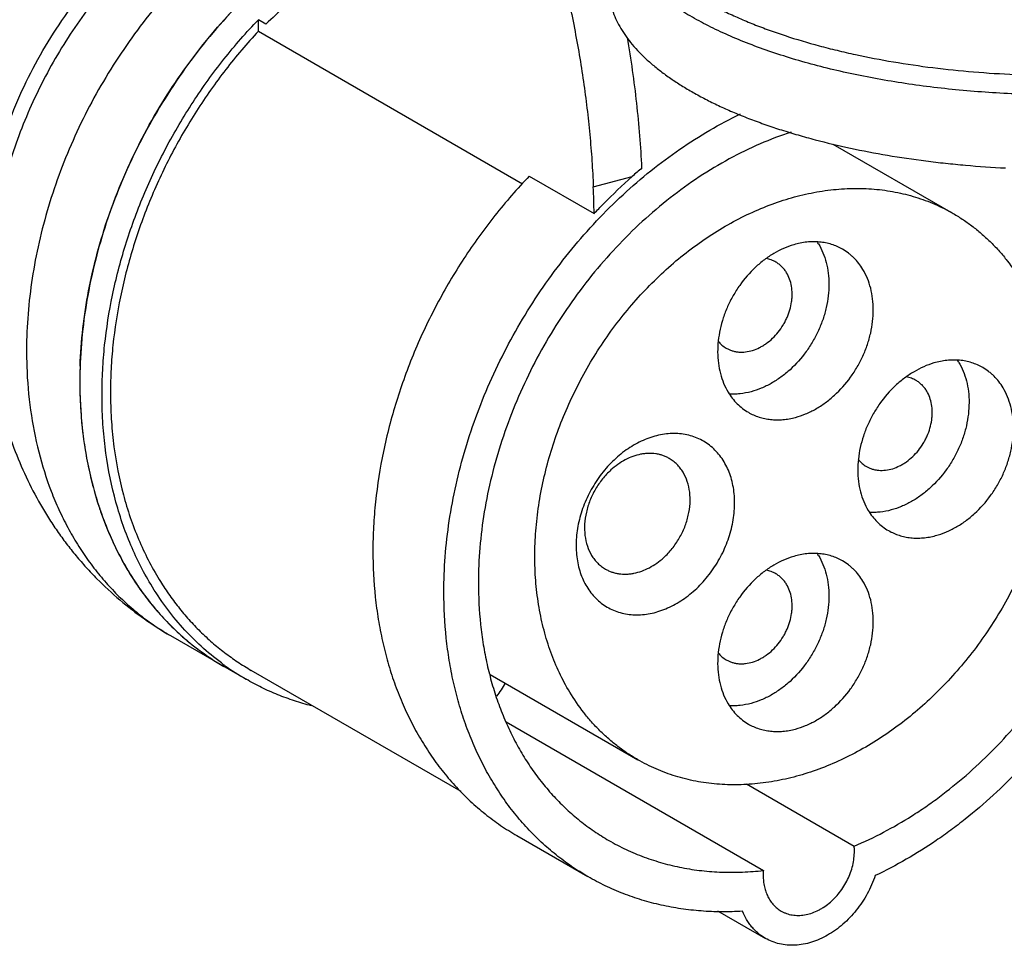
# Model space of a CAD drawing. Header units: millimetres. Extents: x -66 to 77, y 169 to 267.
# Tile 2 of 4: x -17 to 45, y 169 to 228. Entities that reach past the tile are written whole.
import ezdxf

# ---------------------------------------------------------------- set-up
doc = ezdxf.new("R2010")
doc.units = ezdxf.units.MM
doc.header["$LTSCALE"] = 30.734
doc.layers.get('0').update_dxf_attribs({"linetype": 'CONTINUOUS'})

msp = doc.modelspace()

# ---------------------------------------------------------------- linework, layer by layer
at = {"color": 7, "linetype": 'Continuous'}
for p, q in [((-1.965, 227.435), (-1.965, 228.167)), ((-1.487, 227.892), (-1.965, 228.167)), ((-1.965, 227.435), (14.789, 217.758)), ((34.463, 220.281), (42.093, 215.874)), ((15.21, 218.247), (19.319, 215.874)), ((19.271, 217.567), (21.736, 218.228)), ((-7.531, 189.105), (-2.746, 186.341)), ((10.89, 179.216), (-2.421, 186.904)), ((12.725, 186.644), (22.087, 181.236)), ((13.75, 183.629), (30.056, 174.212)), ((28.975, 179.705), (35.813, 175.755)), ((14.429, 176.421), (18.93, 173.821)), ((27.155, 171.657), (30.184, 169.908))]:
    msp.add_line(p, q, dxfattribs=at)
for centre, radius, start, end in [((20.33, 205.131), 31.528, 130.78328, 133.78793), ((44.656, 192.428), 34.51, 130.25829, 131.61742), ((-23.424, 215.526), 42.744, 0.46683, 2.73698), ((30.148, 211.904), 3.972, 31.08169, 33.03042), ((15.692, 205.196), 28.981, 178.01478, 180.0324), ((39.032, 204.403), 3.972, 31.08169, 33.03042), ((14.866, 205.193), 28.155, 180.02697, 182.10376), ((13.684, 205.141), 26.972, 182.08443, 185.55428), ((16.466, 204.528), 27.811, 179.99987, 180.51954), ((12.2, 204.983), 25.48, 185.52538, 190.02841), ((10.734, 204.719), 23.991, 190.01553, 193.73124), ((9.38, 204.375), 22.594, 193.69834, 198.63234), ((8.129, 203.948), 21.271, 198.61989, 202.57433), ((7.028, 203.477), 20.074, 202.53933, 208.00157), ((30.148, 192.139), 3.972, 31.08169, 33.03042), ((6.091, 202.975), 19.011, 207.99226, 212.11355), ((5.316, 202.476), 18.09, 212.07942, 218.22837), ((4.734, 202.016), 17.348, 218.2254, 222.29968), ((4.337, 201.648), 16.806, 222.28175, 229.53897), ((4.05, 201.319), 16.37, 229.55464, 233.05178), ((3.958, 201.195), 16.216, 233.04885, 239.98512), ((5.395, 200.422), 16.265, 233.34934, 234.24824), ((5.355, 200.364), 16.195, 234.24444, 239.9881), ((9.595, 188.151), 4.58, 320.96191, 333.27445), ((32.354, 175.447), 3.473, 359.98462, 5.09412), ((33.766, 173.892), 3.724, 175.08036, 179.9587)]:
    msp.add_arc(centre, radius, start, end, dxfattribs=at)
for points, knots in [([(2.848, 239.745), (2.205, 239.572), (0.93, 239.176), (-0.935, 238.438), (-2.747, 237.56), (-4.498, 236.549), (-6.18, 235.413), (-7.788, 234.158), (-9.313, 232.793), (-10.749, 231.325), (-12.09, 229.762), (-13.33, 228.112), (-14.464, 226.384), (-15.486, 224.587), (-16.391, 222.729), (-17.174, 220.82), (-17.83, 218.869), (-18.356, 216.885), (-18.748, 214.878), (-19.002, 212.857), (-19.115, 210.832), (-19.085, 208.812), (-18.909, 206.808), (-18.585, 204.83), (-18.113, 202.889), (-17.492, 200.997), (-16.723, 199.165), (-15.959, 197.698), (-15.277, 196.568), (-14.731, 195.743), (-14.15, 194.943), (-13.535, 194.17), (-12.888, 193.424), (-11.982, 192.468), (-10.774, 191.35), (-9.211, 190.143), (-8.101, 189.434), (-7.531, 189.105)], [0, 0, 0, 0, 0.030894, 0.061908, 0.093038, 0.124296, 0.155691, 0.18722, 0.218874, 0.25064, 0.2825, 0.314429, 0.3464, 0.378383, 0.410346, 0.442262, 0.474103, 0.505844, 0.537471, 0.568969, 0.600333, 0.631562, 0.662663, 0.693646, 0.724523, 0.755309, 0.78602, 0.816672, 0.831983, 0.847285, 0.862579, 0.877865, 0.893146, 0.908422, 0.938955, 0.969477, 1, 1, 1, 1]), ([(-19, 207.425), (-19.171, 208.155), (-19.365, 209.275), (-19.505, 210.792), (-19.568, 212.359), (-19.496, 214.358), (-19.063, 217.611), (-18.166, 220.845), (-16.853, 223.959), (-15.659, 226.229), (-14.278, 228.39), (-12.223, 231.07), (-10.145, 233.161), (-8.203, 234.705), (-6.901, 235.645), (-5.223, 236.681), (-3.139, 237.692), (-1.704, 238.207), (-0.986, 238.418)], [0, 0, 0, 0, 0.057666, 0.087167, 0.117094, 0.178148, 0.240681, 0.369099, 0.434526, 0.500288, 0.566038, 0.631433, 0.759724, 0.791129, 0.822187, 0.883136, 0.942441, 1, 1, 1, 1]), ([(1.146, 236.973), (0.493, 236.627), (-0.797, 235.874), (-2.659, 234.59), (-4.453, 233.15), (-6.167, 231.563), (-7.787, 229.842), (-9.301, 228), (-10.699, 226.05), (-11.971, 224.006), (-13.106, 221.884), (-14.097, 219.698), (-14.936, 217.465), (-15.617, 215.202), (-16.136, 212.925), (-16.487, 210.651), (-16.669, 208.397), (-16.676, 206.903), (-16.651, 206.164)], [0, 0, 0, 0, 0.059365, 0.119911, 0.181523, 0.244057, 0.30735, 0.371228, 0.435505, 0.499986, 0.56447, 0.628754, 0.69264, 0.75594, 0.818477, 0.880089, 0.940635, 1, 1, 1, 1]), ([(7.931, 236.538), (7.208, 236.277), (6.133, 235.832), (4.736, 235.143), (3.337, 234.377), (1.624, 233.294), (-1.027, 231.304), (-3.476, 228.975), (-5.677, 226.374), (-7.204, 224.281), (-8.585, 222.077), (-10.21, 219.026), (-11.501, 215.825), (-12.423, 212.544), (-12.92, 210.083), (-13.221, 207.633), (-13.29, 206.003), (-13.29, 205.197)], [0, 0, 0, 0, 0.057572, 0.086899, 0.116572, 0.176897, 0.238443, 0.364475, 0.428669, 0.493331, 0.558232, 0.623135, 0.751927, 0.815447, 0.878079, 0.939659, 1, 1, 1, 1]), ([(-13.272, 206.2), (-13.217, 207.797), (-12.937, 210.21), (-12.209, 213.376), (-11.479, 215.755), (-10.574, 218.099), (-9.145, 221.151), (-7.403, 224.052), (-5.381, 226.742), (-3.742, 228.632), (-1.992, 230.381), (-0.145, 231.975), (1.784, 233.402), (3.779, 234.649), (5.825, 235.705), (7.228, 236.285), (7.933, 236.539)], [0, 0, 0, 0, 0.122625, 0.185526, 0.249224, 0.313522, 0.378209, 0.507785, 0.572304, 0.636326, 0.699647, 0.762078, 0.823453, 0.883626, 0.942494, 1, 1, 1, 1]), ([(64.024, 225.244), (63.492, 225.101), (62.404, 224.832), (60.734, 224.48), (59.007, 224.175), (57.231, 223.919), (55.413, 223.713), (53.563, 223.558), (51.688, 223.454), (49.798, 223.402), (47.9, 223.402), (46.004, 223.455), (44.119, 223.559), (42.252, 223.715), (40.414, 223.921), (38.611, 224.178), (36.852, 224.483), (35.146, 224.835), (33.501, 225.233), (31.923, 225.675), (30.42, 226.158), (28.999, 226.681), (27.666, 227.241), (26.428, 227.835), (25.289, 228.462), (24.256, 229.117), (23.333, 229.799), (22.523, 230.504), (21.831, 231.23), (21.26, 231.973), (20.882, 232.614), (20.647, 233.13), (20.505, 233.514), (20.395, 233.899), (20.317, 234.286), (20.271, 234.673), (20.263, 234.931), (20.264, 235.06)], [0, 0, 0, 0, 0.034221, 0.069563, 0.105882, 0.143046, 0.180928, 0.219387, 0.258276, 0.297446, 0.336748, 0.37603, 0.415142, 0.453934, 0.492258, 0.52997, 0.56693, 0.603004, 0.638066, 0.671993, 0.704679, 0.736024, 0.765943, 0.794365, 0.821241, 0.846538, 0.870254, 0.892416, 0.91309, 0.932385, 0.950467, 0.959126, 0.96757, 0.975838, 0.98397, 0.992009, 1, 1, 1, 1]), ([(17.324, 231.034), (17.599, 229.909), (18.095, 227.656), (18.671, 224.267), (19.008, 221.451), (19.188, 219.221), (19.249, 218.117), (19.271, 217.567)], [0, 0, 0, 0, 0.25492, 0.507585, 0.756436, 0.878991, 1, 1, 1, 1]), ([(20.225, 230.336), (20.223, 230.161), (20.241, 229.809), (20.326, 229.283), (20.471, 228.759), (20.676, 228.238), (20.939, 227.722), (21.26, 227.211), (21.638, 226.706), (22.072, 226.209), (22.561, 225.72), (23.105, 225.241), (23.701, 224.772), (24.35, 224.314), (25.049, 223.868), (25.797, 223.436), (26.592, 223.017), (27.433, 222.613), (28.318, 222.226), (29.245, 221.854), (30.213, 221.5), (31.218, 221.165), (32.26, 220.848), (33.709, 220.447), (35.596, 219.999), (37.943, 219.552), (39.959, 219.255), (41.609, 219.061), (43.292, 218.896), (44.563, 218.808), (45.414, 218.766)], [0, 0, 0, 0, 0.017709, 0.035611, 0.053884, 0.072697, 0.092198, 0.112516, 0.133757, 0.156007, 0.179335, 0.203788, 0.229403, 0.256199, 0.284184, 0.313358, 0.343709, 0.375217, 0.407855, 0.441593, 0.476389, 0.5122, 0.548979, 0.586671, 0.664564, 0.745392, 0.828624, 0.870972, 0.913707, 1, 1, 1, 1]), ([(26.006, 229.539), (26.264, 229.387), (26.799, 229.088), (27.635, 228.665), (28.52, 228.258), (29.452, 227.869), (30.428, 227.499), (31.805, 227.024), (33.242, 226.598), (34.73, 226.218), (36.295, 225.859), (38.319, 225.472), (40.819, 225.107), (43.389, 224.842), (46.005, 224.679), (48.643, 224.618), (51.277, 224.662), (53.883, 224.81), (56.436, 225.059), (58.912, 225.408), (60.912, 225.784), (62.454, 226.133), (63.204, 226.323), (63.573, 226.422)], [0, 0, 0, 0, 0.023381, 0.04774, 0.073057, 0.099304, 0.12645, 0.154459, 0.212887, 0.243218, 0.274222, 0.338026, 0.403833, 0.471144, 0.539435, 0.608169, 0.676803, 0.744796, 0.811612, 0.876736, 0.939695, 0.970213, 1, 1, 1, 1]), ([(-11.882, 204.384), (-11.882, 204.904), (-11.853, 205.951), (-11.685, 208.064), (-11.263, 210.73), (-10.436, 213.906), (-9.297, 217.033), (-7.863, 220.068), (-6.155, 222.967), (-4.518, 225.239), (-3.094, 226.951), (-2.347, 227.769), (-1.965, 228.167)], [0, 0, 0, 0, 0.059111, 0.119058, 0.241077, 0.365537, 0.491803, 0.619148, 0.746802, 0.874002, 0.937216, 1, 1, 1, 1]), ([(-1.965, 227.435), (-2.327, 227.047), (-3.036, 226.252), (-4.385, 224.591), (-5.623, 222.833), (-6.742, 220.994), (-7.519, 219.577), (-8.23, 218.128), (-9.086, 216.167), (-9.98, 213.667), (-10.761, 210.618), (-11.159, 208.06), (-11.318, 206.032), (-11.345, 205.027), (-11.345, 204.528)], [0, 0, 0, 0, 0.062897, 0.126195, 0.253483, 0.317325, 0.381171, 0.444924, 0.508489, 0.634664, 0.759028, 0.880973, 0.940897, 1, 1, 1, 1]), ([(22.354, 218.764), (22.322, 219.445), (22.235, 220.814), (22.037, 222.877), (21.773, 224.957), (21.553, 226.345), (21.432, 227.04)], [0, 0, 0, 0, 0.24522, 0.494055, 0.745828, 1, 1, 1, 1]), ([(9.794, 191.865), (9.794, 192.613), (9.853, 194.125), (10.113, 196.399), (10.543, 198.685), (11.139, 200.967), (11.897, 203.226), (12.811, 205.448), (13.876, 207.614), (15.081, 209.709), (16.42, 211.718), (17.881, 213.625), (19.455, 215.417), (21.129, 217.079), (22.891, 218.601), (24.727, 219.97), (26.625, 221.176), (27.937, 221.873), (28.598, 222.19)], [0, 0, 0, 0, 0.05993, 0.12102, 0.1831, 0.246037, 0.309662, 0.37379, 0.438224, 0.502765, 0.567209, 0.631356, 0.695008, 0.757983, 0.820109, 0.881235, 0.941232, 1, 1, 1, 1]), ([(31.82, 221.041), (31.15, 220.822), (29.814, 220.312), (27.865, 219.357), (25.962, 218.212), (23.488, 216.43), (21.199, 214.323), (19.139, 211.954), (17.706, 210.041), (16.41, 208.02), (14.883, 205.215), (13.669, 202.266), (12.8, 199.238), (12.332, 196.965), (12.049, 194.702), (11.984, 193.196), (11.984, 192.452)], [0, 0, 0, 0, 0.05723, 0.115921, 0.176007, 0.237374, 0.363234, 0.427433, 0.492152, 0.557154, 0.622192, 0.751311, 0.815004, 0.877802, 0.939535, 1, 1, 1, 1]), ([(15.21, 218.247), (14.828, 217.849), (14.081, 217.031), (12.657, 215.319), (11.02, 213.047), (9.312, 210.148), (7.878, 207.113), (6.739, 203.986), (5.912, 200.81), (5.49, 198.144), (5.322, 196.031), (5.293, 194.984), (5.293, 194.464)], [0, 0, 0, 0, 0.062784, 0.125998, 0.253198, 0.380852, 0.508197, 0.634463, 0.758923, 0.880942, 0.940889, 1, 1, 1, 1]), ([(19.319, 215.874), (19.514, 216.08), (20.296, 216.889), (21.109, 217.667), (21.736, 218.228)], [0, 0, 0, 0, 0.252496, 1, 1, 1, 1]), ([(17.776, 185.525), (17.537, 185.921), (17.095, 186.747), (16.55, 188.059), (16.12, 189.448), (15.807, 190.903), (15.614, 192.414), (15.541, 193.97), (15.591, 195.559), (15.819, 197.722), (16.289, 199.888), (16.98, 202.014), (17.613, 203.594), (18.352, 205.136), (19.191, 206.631), (20.125, 208.066), (21.147, 209.431), (22.249, 210.717), (23.803, 212.302), (25.895, 214.038), (28.178, 215.427), (30.062, 216.282), (31.476, 216.787), (32.895, 217.158), (34.308, 217.393), (35.706, 217.489), (37.078, 217.446), (38.195, 217.293), (39.064, 217.101), (39.911, 216.865), (40.733, 216.56), (41.522, 216.19), (41.905, 215.983), (42.093, 215.874)], [0, 0, 0, 0, 0.028077, 0.056801, 0.086199, 0.116304, 0.147125, 0.178644, 0.210826, 0.243621, 0.310732, 0.344921, 0.379392, 0.414043, 0.448769, 0.48346, 0.51801, 0.552314, 0.586274, 0.652761, 0.716898, 0.747978, 0.778349, 0.808006, 0.836969, 0.865278, 0.892998, 0.920214, 0.933671, 0.947043, 0.973586, 0.986802, 1, 1, 1, 1]), ([(42.093, 215.874), (42.311, 215.748), (42.739, 215.482), (43.354, 215.041), (43.941, 214.56), (44.499, 214.039), (45.027, 213.479), (45.691, 212.681), (46.134, 212.034), (46.405, 211.586)], [0, 0, 0, 0, 0.122798, 0.245811, 0.369257, 0.493358, 0.61833, 0.744367, 1, 1, 1, 1]), ([(31.981, 213.898), (31.541, 213.769), (31.006, 213.529), (30.414, 213.157), (30.015, 212.873), (29.344, 212.308), (28.676, 211.536), (28.127, 210.673), (27.778, 209.985), (27.501, 209.271), (27.301, 208.542), (27.18, 207.812), (27.141, 207.092), (27.184, 206.394), (27.31, 205.73), (27.516, 205.11), (27.708, 204.727), (27.816, 204.547)], [0, 0, 0, 0, 0.119212, 0.150322, 0.181874, 0.246156, 0.378054, 0.444974, 0.511866, 0.57826, 0.643707, 0.70781, 0.770233, 0.830727, 0.889161, 0.945562, 1, 1, 1, 1]), ([(33.549, 213.955), (33.658, 213.773), (33.852, 213.386), (34.059, 212.759), (34.184, 212.086), (34.224, 211.379), (34.181, 210.651), (34.054, 209.913), (33.846, 209.178), (33.56, 208.458), (33.202, 207.765), (32.638, 206.899), (31.955, 206.128), (31.27, 205.567), (30.865, 205.289), (30.456, 205.041), (29.932, 204.783), (29.494, 204.633), (29.275, 204.574)], [0, 0, 0, 0, 0.054481, 0.11095, 0.169476, 0.230082, 0.292631, 0.356862, 0.422429, 0.48892, 0.555876, 0.622814, 0.754573, 0.818695, 0.850145, 0.881138, 0.941635, 1, 1, 1, 1]), ([(35.077, 213.609), (34.967, 213.673), (34.739, 213.788), (34.379, 213.923), (34.002, 214.019), (33.613, 214.075), (33.212, 214.092), (32.804, 214.068), (32.391, 214.005), (32.118, 213.938), (31.981, 213.898)], [0, 0, 0, 0, 0.119329, 0.239272, 0.360408, 0.483262, 0.608307, 0.735962, 0.866513, 1, 1, 1, 1]), ([(36.364, 212.329), (36.284, 212.463), (36.108, 212.719), (35.852, 213.009), (35.629, 213.217), (35.395, 213.408), (35.207, 213.534), (35.077, 213.609)], [0, 0, 0, 0, 0.255652, 0.50665, 0.630799, 0.754278, 1, 1, 1, 1]), ([(30.85, 212.792), (30.803, 212.819), (30.706, 212.87), (30.502, 212.953), (30.34, 212.995), (30.231, 213.014)], [0, 0, 0, 0, 0.248006, 0.49688, 1, 1, 1, 1]), ([(31.53, 212.116), (31.487, 212.187), (31.394, 212.322), (31.233, 212.505), (31.052, 212.663), (30.919, 212.752), (30.85, 212.792)], [0, 0, 0, 0, 0.255499, 0.506584, 0.754241, 1, 1, 1, 1]), ([(32.09, 202.948), (32.309, 203.007), (32.747, 203.157), (33.271, 203.415), (33.68, 203.663), (34.085, 203.941), (34.77, 204.502), (35.453, 205.273), (36.017, 206.139), (36.375, 206.832), (36.661, 207.552), (36.869, 208.287), (36.996, 209.025), (37.039, 209.753), (36.999, 210.46), (36.874, 211.133), (36.667, 211.76), (36.474, 212.148), (36.364, 212.329)], [0, 0, 0, 0, 0.058365, 0.118862, 0.149855, 0.181305, 0.245427, 0.377186, 0.444124, 0.51108, 0.577571, 0.643138, 0.707369, 0.769918, 0.830524, 0.88905, 0.945519, 1, 1, 1, 1]), ([(27.7, 207.336), (27.759, 207.302), (27.882, 207.24), (28.076, 207.168), (28.279, 207.118), (28.489, 207.089), (28.705, 207.082), (29.002, 207.102), (29.38, 207.184), (29.746, 207.334), (30.031, 207.492), (30.314, 207.678), (30.649, 207.956), (31.007, 208.347), (31.263, 208.714), (31.439, 209.028), (31.668, 209.506), (31.819, 210.019), (31.874, 210.536), (31.884, 210.866), (31.85, 211.265), (31.734, 211.716), (31.605, 211.99), (31.53, 212.116)], [0, 0, 0, 0, 0.026416, 0.052976, 0.079814, 0.10705, 0.134789, 0.163117, 0.221715, 0.283154, 0.314945, 0.347382, 0.413914, 0.482185, 0.551436, 0.586186, 0.620862, 0.756375, 0.789196, 0.821402, 0.883728, 0.943245, 1, 1, 1, 1]), ([(46.405, 211.586), (46.643, 211.19), (47.085, 210.364), (47.63, 209.052), (48.06, 207.663), (48.373, 206.208), (48.566, 204.697), (48.639, 203.141), (48.589, 201.552), (48.361, 199.388), (47.891, 197.223), (47.2, 195.097), (46.567, 193.517), (45.828, 191.974), (44.989, 190.48), (44.055, 189.045), (43.033, 187.679), (41.932, 186.393), (40.377, 184.809), (38.286, 183.073), (36.002, 181.684), (34.118, 180.828), (32.704, 180.323), (31.285, 179.952), (29.872, 179.718), (28.474, 179.622), (27.102, 179.665), (25.985, 179.818), (25.116, 180.01), (24.269, 180.246), (23.447, 180.55), (22.658, 180.921), (22.275, 181.128), (22.087, 181.237)], [0, 0, 0, 0, 0.028077, 0.056801, 0.086199, 0.116304, 0.147125, 0.178644, 0.210826, 0.243621, 0.310732, 0.344921, 0.379392, 0.414043, 0.448769, 0.48346, 0.51801, 0.552314, 0.586274, 0.652761, 0.716898, 0.747978, 0.778349, 0.808006, 0.836969, 0.865278, 0.892998, 0.920214, 0.933671, 0.947043, 0.973586, 0.986802, 1, 1, 1, 1]), ([(27.186, 207.776), (27.258, 207.688), (27.416, 207.524), (27.602, 207.393), (27.7, 207.336)], [0, 0, 0, 0, 0.503668, 1, 1, 1, 1]), ([(-16.651, 206.164), (-16.618, 205.241), (-16.464, 203.423), (-15.951, 200.776), (-15.291, 198.68), (-14.629, 197.098), (-14.071, 195.969), (-13.451, 194.893), (-12.771, 193.873), (-12.031, 192.912), (-11.235, 192.014), (-10.386, 191.18), (-9.484, 190.414), (-8.534, 189.717), (-7.87, 189.301), (-7.531, 189.105)], [0, 0, 0, 0, 0.137215, 0.270416, 0.399599, 0.462768, 0.525029, 0.58644, 0.647075, 0.707017, 0.76636, 0.825212, 0.883687, 0.941907, 1, 1, 1, 1]), ([(40.866, 206.396), (40.426, 206.268), (39.89, 206.028), (39.298, 205.655), (38.9, 205.372), (38.229, 204.807), (37.561, 204.035), (37.011, 203.172), (36.662, 202.483), (36.386, 201.769), (36.185, 201.041), (36.064, 200.311), (36.025, 199.591), (36.069, 198.893), (36.194, 198.228), (36.4, 197.608), (36.592, 197.225), (36.7, 197.046)], [0, 0, 0, 0, 0.119212, 0.150322, 0.181874, 0.246156, 0.378054, 0.444974, 0.511866, 0.57826, 0.643707, 0.70781, 0.770233, 0.830727, 0.889161, 0.945562, 1, 1, 1, 1]), ([(42.433, 206.453), (42.543, 206.272), (42.736, 205.885), (42.943, 205.257), (43.068, 204.585), (43.109, 203.878), (43.065, 203.15), (42.938, 202.412), (42.73, 201.676), (42.444, 200.956), (42.086, 200.264), (41.522, 199.397), (40.839, 198.627), (40.155, 198.066), (39.749, 197.787), (39.34, 197.54), (38.817, 197.282), (38.378, 197.131), (38.159, 197.073)], [0, 0, 0, 0, 0.054481, 0.11095, 0.169476, 0.230082, 0.292631, 0.356862, 0.422429, 0.48892, 0.555876, 0.622814, 0.754573, 0.818695, 0.850145, 0.881138, 0.941635, 1, 1, 1, 1]), ([(43.961, 206.108), (43.851, 206.171), (43.623, 206.287), (43.263, 206.422), (42.887, 206.518), (42.497, 206.574), (42.097, 206.59), (41.689, 206.567), (41.276, 206.504), (41.002, 206.436), (40.866, 206.396)], [0, 0, 0, 0, 0.119329, 0.239272, 0.360408, 0.483262, 0.608307, 0.735962, 0.866513, 1, 1, 1, 1]), ([(45.249, 204.827), (45.168, 204.961), (44.992, 205.218), (44.736, 205.507), (44.513, 205.716), (44.28, 205.907), (44.091, 206.033), (43.961, 206.108)], [0, 0, 0, 0, 0.255652, 0.50665, 0.630799, 0.754278, 1, 1, 1, 1]), ([(39.735, 205.29), (39.687, 205.318), (39.59, 205.368), (39.386, 205.452), (39.225, 205.494), (39.115, 205.512)], [0, 0, 0, 0, 0.248006, 0.49688, 1, 1, 1, 1]), ([(-13.29, 205.197), (-13.29, 204.224), (-13.216, 202.773), (-12.96, 200.872), (-12.694, 199.492), (-12.353, 198.15), (-11.939, 196.852), (-11.453, 195.603), (-10.896, 194.405), (-10.27, 193.264), (-9.577, 192.182), (-8.82, 191.165), (-8.001, 190.214), (-7.122, 189.333), (-6.187, 188.525), (-5.199, 187.794), (-4.507, 187.358), (-4.153, 187.154)], [0, 0, 0, 0, 0.137787, 0.205183, 0.271516, 0.336796, 0.401044, 0.464287, 0.526565, 0.587938, 0.648478, 0.708274, 0.767427, 0.826049, 0.884263, 0.942201, 1, 1, 1, 1]), ([(40.414, 204.615), (40.371, 204.686), (40.279, 204.821), (40.117, 205.003), (39.936, 205.162), (39.803, 205.251), (39.735, 205.29)], [0, 0, 0, 0, 0.255499, 0.506584, 0.754241, 1, 1, 1, 1]), ([(40.974, 195.447), (41.193, 195.505), (41.632, 195.656), (42.156, 195.914), (42.564, 196.161), (42.97, 196.44), (43.654, 197.001), (44.337, 197.771), (44.901, 198.638), (45.26, 199.33), (45.545, 200.05), (45.753, 200.786), (45.88, 201.524), (45.924, 202.252), (45.883, 202.959), (45.758, 203.631), (45.551, 204.259), (45.358, 204.646), (45.249, 204.827)], [0, 0, 0, 0, 0.058365, 0.118862, 0.149855, 0.181305, 0.245427, 0.377186, 0.444124, 0.51108, 0.577571, 0.643138, 0.707369, 0.769918, 0.830524, 0.88905, 0.945519, 1, 1, 1, 1]), ([(-8.79, 192.359), (-9.044, 192.78), (-9.523, 193.651), (-10.146, 195.019), (-10.677, 196.453), (-11.266, 198.462), (-11.655, 200.564), (-11.85, 202.725), (-11.882, 203.828), (-11.882, 204.384)], [0, 0, 0, 0, 0.117486, 0.236949, 0.358529, 0.482314, 0.736591, 0.867231, 1, 1, 1, 1]), ([(-11.344, 204.276), (-11.339, 203.738), (-11.298, 202.669), (-11.091, 200.579), (-10.696, 198.547), (-10.109, 196.606), (-9.583, 195.222), (-8.968, 193.902), (-8.497, 193.062), (-8.248, 192.656)], [0, 0, 0, 0, 0.132756, 0.263363, 0.517583, 0.641364, 0.762956, 0.882453, 1, 1, 1, 1]), ([(27.816, 204.547), (27.897, 204.414), (28.072, 204.157), (28.378, 203.811), (28.722, 203.51), (28.973, 203.342), (29.103, 203.267)], [0, 0, 0, 0, 0.255607, 0.506677, 0.754256, 1, 1, 1, 1]), ([(29.275, 204.574), (29.045, 204.512), (28.695, 204.445), (28.228, 204.413), (27.998, 204.417), (27.884, 204.424)], [0, 0, 0, 0, 0.509028, 0.756738, 1, 1, 1, 1]), ([(36.584, 199.835), (36.643, 199.801), (36.766, 199.739), (36.96, 199.667), (37.163, 199.616), (37.374, 199.587), (37.59, 199.581), (37.886, 199.601), (38.264, 199.683), (38.63, 199.833), (38.915, 199.99), (39.198, 200.177), (39.533, 200.454), (39.891, 200.846), (40.147, 201.213), (40.323, 201.526), (40.552, 202.005), (40.703, 202.518), (40.758, 203.035), (40.768, 203.365), (40.735, 203.764), (40.619, 204.214), (40.49, 204.489), (40.414, 204.615)], [0, 0, 0, 0, 0.026416, 0.052976, 0.079814, 0.10705, 0.134789, 0.163117, 0.221715, 0.283154, 0.314945, 0.347382, 0.413914, 0.482185, 0.551436, 0.586186, 0.620862, 0.756375, 0.789196, 0.821402, 0.883728, 0.943245, 1, 1, 1, 1]), ([(56.075, 204.27), (56.075, 203.519), (56.015, 202), (55.753, 199.717), (55.32, 197.421), (54.515, 194.353), (53.386, 191.348), (51.961, 188.46), (50.746, 186.358), (49.397, 184.344), (47.444, 181.809), (45.261, 179.496), (43.172, 177.705), (41.946, 176.765), (40.11, 175.461), (38.485, 174.519), (37.141, 173.883)], [0, 0, 0, 0, 0.059965, 0.121092, 0.183213, 0.246193, 0.37396, 0.438433, 0.503007, 0.567478, 0.631641, 0.758198, 0.820307, 0.850994, 0.881413, 1, 1, 1, 1]), ([(35.813, 175.755), (37.08, 176.29), (38.617, 177.105), (40.356, 178.254), (41.52, 179.091), (43.51, 180.699), (45.595, 182.803), (47.463, 185.128), (48.756, 186.985), (49.923, 188.931), (51.294, 191.613), (52.381, 194.414), (53.157, 197.279), (53.575, 199.425), (53.827, 201.561), (53.885, 202.981), (53.885, 203.683)], [0, 0, 0, 0, 0.117639, 0.147878, 0.178409, 0.240274, 0.366614, 0.430798, 0.495359, 0.560084, 0.624751, 0.752976, 0.816196, 0.878543, 0.939871, 1, 1, 1, 1]), ([(29.103, 203.267), (29.21, 203.205), (29.43, 203.094), (29.777, 202.961), (30.14, 202.865), (30.516, 202.806), (30.901, 202.785), (31.431, 202.806), (31.829, 202.878), (32.09, 202.948)], [0, 0, 0, 0, 0.119662, 0.239908, 0.361267, 0.484243, 0.609314, 0.736891, 1, 1, 1, 1]), ([(27.559, 200.136), (27.478, 200.271), (27.301, 200.529), (26.993, 200.879), (26.649, 201.183), (26.271, 201.438), (25.863, 201.643), (25.43, 201.794), (24.975, 201.891), (24.503, 201.933), (24.02, 201.919), (23.528, 201.849), (23.034, 201.725), (22.542, 201.547), (22.057, 201.318), (21.582, 201.04), (21.124, 200.715), (20.834, 200.471), (20.693, 200.342)], [0, 0, 0, 0, 0.05961, 0.11816, 0.175896, 0.2332, 0.290491, 0.348166, 0.406599, 0.466123, 0.527018, 0.589488, 0.653671, 0.719618, 0.787319, 0.856725, 0.927713, 1, 1, 1, 1]), ([(24.087, 200.342), (24.022, 200.379), (23.888, 200.448), (23.677, 200.532), (23.457, 200.597), (23.152, 200.656), (22.835, 200.672), (22.515, 200.648), (22.186, 200.597), (21.772, 200.48), (21.286, 200.263), (20.818, 199.972), (20.528, 199.738), (20.388, 199.61)], [0, 0, 0, 0, 0.056015, 0.112257, 0.168934, 0.226238, 0.343307, 0.403467, 0.464816, 0.591203, 0.722749, 0.859296, 1, 1, 1, 1]), ([(20.693, 200.342), (20.549, 200.212), (20.271, 199.937), (19.885, 199.493), (19.531, 199.016), (19.212, 198.512), (18.931, 197.986), (18.691, 197.443), (18.495, 196.887), (18.344, 196.324), (18.239, 195.76), (18.182, 195.2), (18.174, 194.648), (18.213, 194.112), (18.301, 193.595), (18.436, 193.102), (18.617, 192.639), (18.77, 192.349), (18.853, 192.211)], [0, 0, 0, 0, 0.064902, 0.13066, 0.196938, 0.263482, 0.330043, 0.396352, 0.462138, 0.527154, 0.591171, 0.653992, 0.715454, 0.775431, 0.833851, 0.890721, 0.94609, 1, 1, 1, 1]), ([(24.96, 199.473), (24.906, 199.564), (24.787, 199.738), (24.579, 199.973), (24.346, 200.177), (24.176, 200.291), (24.087, 200.342)], [0, 0, 0, 0, 0.255561, 0.50664, 0.754253, 1, 1, 1, 1]), ([(25.719, 192.005), (25.862, 192.136), (26.141, 192.41), (26.527, 192.855), (26.881, 193.331), (27.2, 193.835), (27.481, 194.361), (27.72, 194.905), (27.917, 195.461), (28.068, 196.023), (28.172, 196.588), (28.229, 197.148), (28.238, 197.699), (28.198, 198.236), (28.11, 198.753), (27.975, 199.245), (27.794, 199.709), (27.642, 199.998), (27.559, 200.136)], [0, 0, 0, 0, 0.064902, 0.13066, 0.196938, 0.263482, 0.330043, 0.396352, 0.462138, 0.527154, 0.591171, 0.653992, 0.715454, 0.775431, 0.833851, 0.890721, 0.94609, 1, 1, 1, 1]), ([(36.07, 200.275), (36.142, 200.186), (36.301, 200.023), (36.487, 199.891), (36.584, 199.835)], [0, 0, 0, 0, 0.503668, 1, 1, 1, 1]), ([(20.388, 199.61), (20.293, 199.524), (20.107, 199.341), (19.764, 198.945), (19.389, 198.399), (19.043, 197.688), (18.811, 196.944), (18.701, 196.195), (18.72, 195.469), (18.866, 194.793), (19.051, 194.382), (19.163, 194.196)], [0, 0, 0, 0, 0.064936, 0.130755, 0.263611, 0.396489, 0.527303, 0.654141, 0.775552, 0.890808, 1, 1, 1, 1]), ([(23.735, 194.059), (23.831, 194.146), (24.016, 194.328), (24.36, 194.724), (24.734, 195.27), (25.08, 195.981), (25.313, 196.725), (25.422, 197.474), (25.404, 198.2), (25.257, 198.877), (25.072, 199.287), (24.96, 199.473)], [0, 0, 0, 0, 0.064936, 0.130755, 0.263611, 0.396489, 0.527303, 0.654141, 0.775552, 0.890808, 1, 1, 1, 1]), ([(36.7, 197.046), (36.781, 196.912), (36.957, 196.656), (37.263, 196.31), (37.606, 196.009), (37.857, 195.841), (37.988, 195.766)], [0, 0, 0, 0, 0.255607, 0.506677, 0.754256, 1, 1, 1, 1]), ([(38.159, 197.073), (37.929, 197.011), (37.579, 196.944), (37.112, 196.912), (36.882, 196.916), (36.768, 196.922)], [0, 0, 0, 0, 0.509028, 0.756738, 1, 1, 1, 1]), ([(37.988, 195.766), (38.094, 195.704), (38.314, 195.592), (38.662, 195.46), (39.024, 195.364), (39.4, 195.305), (39.786, 195.283), (40.316, 195.305), (40.713, 195.377), (40.974, 195.447)], [0, 0, 0, 0, 0.119662, 0.239908, 0.361267, 0.484243, 0.609314, 0.736891, 1, 1, 1, 1]), ([(5.293, 194.464), (5.293, 193.491), (5.367, 192.041), (5.623, 190.139), (5.889, 188.759), (6.229, 187.417), (6.643, 186.12), (7.13, 184.87), (7.687, 183.672), (8.313, 182.531), (9.005, 181.449), (9.762, 180.432), (10.582, 179.481), (11.46, 178.6), (12.395, 177.793), (13.383, 177.061), (14.076, 176.625), (14.429, 176.421)], [0, 0, 0, 0, 0.137787, 0.205183, 0.271516, 0.336796, 0.401044, 0.464287, 0.526565, 0.587938, 0.648478, 0.708274, 0.767427, 0.826049, 0.884263, 0.942201, 1, 1, 1, 1]), ([(19.163, 194.196), (19.218, 194.105), (19.337, 193.931), (19.544, 193.696), (19.777, 193.493), (19.948, 193.378), (20.036, 193.328)], [0, 0, 0, 0, 0.255561, 0.50664, 0.754253, 1, 1, 1, 1]), ([(33.549, 194.189), (33.658, 194.008), (33.852, 193.62), (34.059, 192.993), (34.184, 192.32), (34.224, 191.614), (34.181, 190.885), (34.054, 190.147), (33.846, 189.412), (33.56, 188.692), (33.202, 187.999), (32.638, 187.133), (31.955, 186.362), (31.27, 185.802), (30.865, 185.523), (30.456, 185.275), (29.932, 185.018), (29.494, 184.867), (29.275, 184.808)], [0, 0, 0, 0, 0.054481, 0.11095, 0.169476, 0.230082, 0.292631, 0.356862, 0.422429, 0.48892, 0.555876, 0.622814, 0.754573, 0.818695, 0.850145, 0.881138, 0.941635, 1, 1, 1, 1]), ([(35.077, 193.844), (34.967, 193.907), (34.739, 194.022), (34.379, 194.157), (34.002, 194.253), (33.613, 194.31), (33.212, 194.326), (32.804, 194.303), (32.391, 194.239), (32.118, 194.172), (31.981, 194.132)], [0, 0, 0, 0, 0.119329, 0.239272, 0.360408, 0.483262, 0.608307, 0.735962, 0.866513, 1, 1, 1, 1]), ([(20.036, 193.328), (20.101, 193.29), (20.236, 193.221), (20.447, 193.137), (20.667, 193.072), (20.972, 193.014), (21.288, 192.997), (21.608, 193.021), (21.937, 193.073), (22.352, 193.19), (22.837, 193.407), (23.305, 193.697), (23.595, 193.931), (23.735, 194.059)], [0, 0, 0, 0, 0.056015, 0.112257, 0.168934, 0.226238, 0.343307, 0.403467, 0.464816, 0.591203, 0.722749, 0.859296, 1, 1, 1, 1]), ([(31.981, 194.132), (31.541, 194.003), (31.006, 193.764), (30.414, 193.391), (30.015, 193.108), (29.344, 192.542), (28.676, 191.771), (28.127, 190.907), (27.778, 190.219), (27.501, 189.505), (27.301, 188.777), (27.18, 188.047), (27.141, 187.327), (27.184, 186.629), (27.31, 185.964), (27.516, 185.344), (27.708, 184.961), (27.816, 184.782)], [0, 0, 0, 0, 0.119212, 0.150322, 0.181874, 0.246156, 0.378054, 0.444974, 0.511866, 0.57826, 0.643707, 0.70781, 0.770233, 0.830727, 0.889161, 0.945562, 1, 1, 1, 1]), ([(36.364, 192.563), (36.284, 192.697), (36.108, 192.953), (35.852, 193.243), (35.629, 193.451), (35.395, 193.643), (35.207, 193.768), (35.077, 193.844)], [0, 0, 0, 0, 0.255652, 0.50665, 0.630799, 0.754278, 1, 1, 1, 1]), ([(30.85, 193.026), (30.803, 193.053), (30.706, 193.104), (30.502, 193.187), (30.34, 193.229), (30.231, 193.248)], [0, 0, 0, 0, 0.248006, 0.49688, 1, 1, 1, 1]), ([(31.53, 192.351), (31.487, 192.421), (31.394, 192.556), (31.233, 192.739), (31.052, 192.898), (30.919, 192.986), (30.85, 193.026)], [0, 0, 0, 0, 0.255499, 0.506584, 0.754241, 1, 1, 1, 1]), ([(-4.314, 187.373), (-4.757, 187.702), (-5.614, 188.41), (-6.793, 189.602), (-7.863, 190.919), (-8.495, 191.867), (-8.79, 192.359)], [0, 0, 0, 0, 0.245749, 0.493724, 0.744866, 1, 1, 1, 1]), ([(-8.248, 192.656), (-8.063, 192.354), (-7.677, 191.763), (-7.05, 190.918), (-6.379, 190.119), (-5.666, 189.369), (-4.912, 188.67), (-4.12, 188.024), (-3.29, 187.431), (-2.714, 187.073), (-2.421, 186.904)], [0, 0, 0, 0, 0.128469, 0.255603, 0.381556, 0.506497, 0.630613, 0.754097, 0.877155, 1, 1, 1, 1]), ([(11.984, 192.452), (11.984, 191.571), (12.051, 190.257), (12.283, 188.536), (12.523, 187.286), (12.832, 186.071), (13.207, 184.897), (13.647, 183.765), (14.151, 182.681), (14.718, 181.648), (15.345, 180.669), (16.031, 179.747), (16.772, 178.886), (17.568, 178.089), (18.414, 177.358), (19.309, 176.695), (19.936, 176.301), (20.256, 176.116)], [0, 0, 0, 0, 0.137785, 0.205183, 0.271517, 0.336797, 0.401044, 0.464287, 0.526566, 0.587938, 0.648478, 0.708274, 0.767427, 0.826049, 0.884263, 0.942201, 1, 1, 1, 1]), ([(27.7, 187.571), (27.759, 187.536), (27.882, 187.474), (28.076, 187.403), (28.279, 187.352), (28.489, 187.323), (28.705, 187.316), (29.002, 187.337), (29.38, 187.419), (29.746, 187.568), (30.031, 187.726), (30.314, 187.912), (30.649, 188.19), (31.007, 188.581), (31.263, 188.948), (31.439, 189.262), (31.668, 189.741), (31.819, 190.253), (31.874, 190.77), (31.884, 191.1), (31.85, 191.5), (31.734, 191.95), (31.605, 192.225), (31.53, 192.351)], [0, 0, 0, 0, 0.026416, 0.052976, 0.079814, 0.10705, 0.134789, 0.163117, 0.221715, 0.283154, 0.314945, 0.347382, 0.413914, 0.482185, 0.551436, 0.586186, 0.620862, 0.756375, 0.789196, 0.821402, 0.883728, 0.943245, 1, 1, 1, 1]), ([(32.09, 183.182), (32.309, 183.241), (32.747, 183.392), (33.271, 183.649), (33.68, 183.897), (34.085, 184.176), (34.77, 184.736), (35.453, 185.507), (36.017, 186.373), (36.375, 187.066), (36.661, 187.786), (36.869, 188.521), (36.996, 189.259), (37.039, 189.988), (36.999, 190.694), (36.874, 191.367), (36.667, 191.994), (36.474, 192.382), (36.364, 192.563)], [0, 0, 0, 0, 0.058365, 0.118862, 0.149855, 0.181305, 0.245427, 0.377186, 0.444124, 0.51108, 0.577571, 0.643138, 0.707369, 0.769918, 0.830524, 0.88905, 0.945519, 1, 1, 1, 1]), ([(18.93, 173.821), (18.577, 174.025), (17.884, 174.461), (16.896, 175.193), (15.961, 176), (15.083, 176.881), (14.264, 177.832), (13.506, 178.85), (12.814, 179.931), (12.188, 181.073), (11.631, 182.27), (11.144, 183.52), (10.73, 184.817), (10.39, 186.159), (10.124, 187.54), (9.868, 189.441), (9.794, 190.892), (9.794, 191.865)], [0, 0, 0, 0, 0.057799, 0.115737, 0.173951, 0.232573, 0.291726, 0.351522, 0.412062, 0.473435, 0.535713, 0.598956, 0.663204, 0.728484, 0.794817, 0.862213, 1, 1, 1, 1]), ([(18.853, 192.211), (18.934, 192.076), (19.111, 191.818), (19.418, 191.469), (19.763, 191.165), (20.141, 190.909), (20.549, 190.705), (20.982, 190.553), (21.437, 190.456), (21.908, 190.415), (22.392, 190.429), (22.883, 190.498), (23.377, 190.623), (23.869, 190.8), (24.355, 191.029), (24.829, 191.308), (25.288, 191.633), (25.578, 191.877), (25.719, 192.005)], [0, 0, 0, 0, 0.05961, 0.11816, 0.175896, 0.2332, 0.290491, 0.348166, 0.406599, 0.466123, 0.527018, 0.589488, 0.653671, 0.719618, 0.787319, 0.856725, 0.927713, 1, 1, 1, 1]), ([(27.186, 188.01), (27.258, 187.922), (27.416, 187.758), (27.602, 187.627), (27.7, 187.571)], [0, 0, 0, 0, 0.503668, 1, 1, 1, 1]), ([(1.406, 184.655), (1.04, 184.748), (0.318, 184.959), (-0.74, 185.346), (-1.764, 185.804), (-2.423, 186.155), (-2.746, 186.341)], [0, 0, 0, 0, 0.251713, 0.501969, 0.751237, 1, 1, 1, 1]), ([(22.087, 181.237), (21.869, 181.362), (21.441, 181.628), (20.826, 182.069), (20.239, 182.551), (19.681, 183.072), (19.153, 183.631), (18.489, 184.43), (18.046, 185.076), (17.776, 185.525)], [0, 0, 0, 0, 0.122798, 0.245811, 0.369257, 0.493358, 0.61833, 0.744367, 1, 1, 1, 1]), ([(29.275, 184.808), (29.045, 184.747), (28.695, 184.68), (28.228, 184.648), (27.998, 184.651), (27.884, 184.658)], [0, 0, 0, 0, 0.509028, 0.756738, 1, 1, 1, 1]), ([(27.816, 184.782), (27.897, 184.648), (28.072, 184.392), (28.378, 184.045), (28.722, 183.745), (28.973, 183.576), (29.103, 183.501)], [0, 0, 0, 0, 0.255607, 0.506677, 0.754256, 1, 1, 1, 1]), ([(29.103, 183.501), (29.21, 183.44), (29.43, 183.328), (29.777, 183.196), (30.14, 183.1), (30.516, 183.041), (30.901, 183.019), (31.431, 183.04), (31.829, 183.112), (32.09, 183.182)], [0, 0, 0, 0, 0.119662, 0.239908, 0.361267, 0.484243, 0.609314, 0.736891, 1, 1, 1, 1]), ([(20.256, 176.116), (20.612, 175.91), (21.343, 175.528), (22.485, 175.049), (23.671, 174.663), (24.895, 174.374), (26.151, 174.183), (27.436, 174.089), (28.742, 174.094), (29.617, 174.162), (30.056, 174.212)], [0, 0, 0, 0, 0.121462, 0.243289, 0.36583, 0.489414, 0.614362, 0.740975, 0.869485, 1, 1, 1, 1]), ([(31.184, 171.64), (31.237, 171.609), (31.347, 171.552), (31.577, 171.458), (31.884, 171.38), (32.269, 171.35), (32.667, 171.384), (33.07, 171.482), (33.4, 171.613), (33.659, 171.747), (33.917, 171.901), (34.357, 172.222), (34.912, 172.796), (35.337, 173.48), (35.587, 174.073), (35.724, 174.529), (35.808, 174.988), (35.827, 175.295), (35.827, 175.446)], [0, 0, 0, 0, 0.02613, 0.052353, 0.105372, 0.159748, 0.215968, 0.274349, 0.335009, 0.366201, 0.397927, 0.462827, 0.596998, 0.73405, 0.80237, 0.869784, 0.935838, 1, 1, 1, 1]), ([(28.728, 171.627), (28.288, 171.6), (27.413, 171.575), (26.109, 171.626), (24.828, 171.769), (23.575, 172.001), (22.354, 172.322), (21.169, 172.731), (20.024, 173.227), (19.289, 173.614), (18.93, 173.821)], [0, 0, 0, 0, 0.129709, 0.25769, 0.384052, 0.508993, 0.632778, 0.755685, 0.877995, 1, 1, 1, 1]), ([(30.042, 173.895), (30.042, 173.774), (30.054, 173.534), (30.111, 173.184), (30.205, 172.853), (30.335, 172.546), (30.5, 172.267), (30.698, 172.019), (30.926, 171.807), (31.096, 171.691), (31.184, 171.64)], [0, 0, 0, 0, 0.137745, 0.271583, 0.40116, 0.526655, 0.648543, 0.767481, 0.884293, 1, 1, 1, 1]), ([(37.141, 173.883), (37.075, 173.686), (36.925, 173.295), (36.648, 172.731), (36.324, 172.193), (35.955, 171.686), (35.546, 171.219), (35.104, 170.796), (34.633, 170.424), (34.14, 170.107), (33.631, 169.849), (33.112, 169.654), (32.591, 169.525), (32.073, 169.464), (31.566, 169.47), (31.077, 169.545), (30.612, 169.688), (30.322, 169.828), (30.184, 169.908)], [0, 0, 0, 0, 0.068809, 0.138185, 0.207634, 0.276792, 0.345312, 0.412835, 0.479047, 0.543686, 0.606562, 0.667557, 0.72665, 0.783918, 0.83955, 0.893836, 0.947167, 1, 1, 1, 1]), ([(30.184, 169.908), (30.104, 169.954), (29.947, 170.054), (29.725, 170.224), (29.517, 170.414), (29.325, 170.623), (29.149, 170.85), (28.935, 171.178), (28.803, 171.444), (28.728, 171.627)], [0, 0, 0, 0, 0.121231, 0.242839, 0.365214, 0.488739, 0.613771, 0.740599, 1, 1, 1, 1])]:
    msp.add_open_spline(points, degree=3, knots=knots, dxfattribs=at)

doc.saveas('drawing.dxf')
